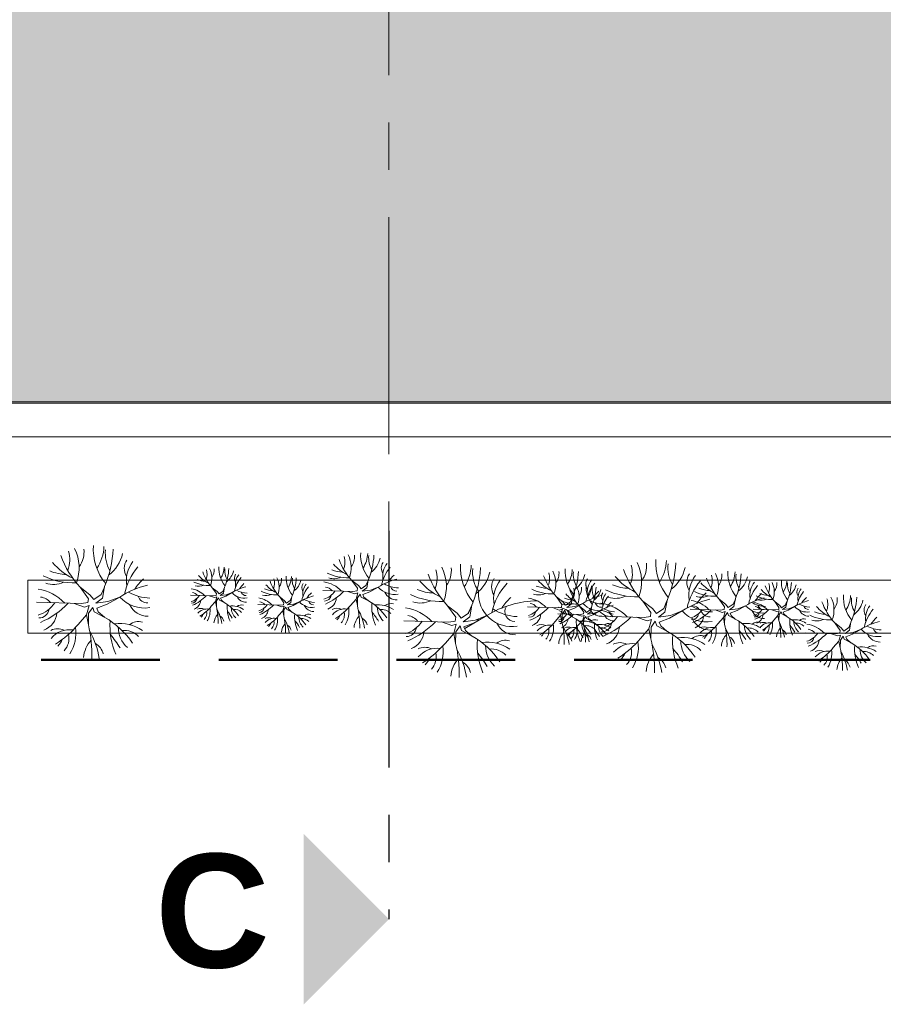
# Model space of a CAD drawing. Extents: x -45086 to 279774, y -60645 to -24658.
# Tile 31 of 35: x 21977 to 22889, y -60627 to -59587. Entities that reach past the tile are written whole.
import ezdxf

# ---------------------------------------------------------------- set-up
doc = ezdxf.new("R2010")
doc.units = 0
doc.header["$LTSCALE"] = 0.1
doc.header["$MEASUREMENT"] = 0
doc.linetypes.add('AXESx2', pattern=[4, 2.5, -0.5, 0.5, -0.5])
doc.linetypes.add('CACHE2', pattern=[0.1875, 0.125, -0.0625])
doc.layers.get('0').update_dxf_attribs({"lineweight": 9})
doc.layers.add('Aucune', color=7, linetype='Continuous', lineweight=9)
doc.styles.add('STYLE_GENERE_6', font='arialbd.ttf')

msp = doc.modelspace()

# ---------------------------------------------------------------- hatches: boundary and pattern name
h = msp.add_hatch(color=9)
h.dxf.hatch_style = 1
h.paths.add_polyline_path([(23009.097, -58759.512), (21356.969, -58759.512), (21356.969, -59557.295), (21968.716, -59557.295), (21968.716, -59990.789), (23025.204, -59990.789), (23025.204, -59587.258), (23025.198, -58781.029)])
h.paths.add_polyline_path([(23148.198, -58759.512), (23098.532, -58759.512), (23030.198, -58784.234), (23030.198, -58915.055), (23148.198, -58915.055)])
h.paths.add_polyline_path([(23068.236, -58759.512), (23015.43, -58759.512), (23026.56, -58774.368)])
h.paths.add_polyline_path([(23148.198, -58920.055), (23030.198, -58920.055), (23030.198, -59048.055), (23148.198, -59048.055)])
h.paths.add_polyline_path([(23148.198, -59053.055), (23030.198, -59053.055), (23030.198, -59181.055), (23148.198, -59181.055)])
h.paths.add_polyline_path([(23148.198, -59186.055), (23030.198, -59186.055), (23030.198, -59314.055), (23148.198, -59314.055)])
h.paths.add_polyline_path([(23148.198, -59319.055), (23030.198, -59319.055), (23030.198, -59447.055), (23148.198, -59447.055)])
h.paths.add_polyline_path([(23148.198, -59452.055), (23030.198, -59452.055), (23030.198, -59580.055), (23148.198, -59580.055)])
h.paths.add_polyline_path([(23148.204, -59592.718), (23030.204, -59592.718), (23030.206, -59720.232), (23148.204, -59720.232)])
h.paths.add_polyline_path([(23148.204, -59725.716), (23030.207, -59725.716), (23030.209, -59853.232), (23148.204, -59853.232)])
h.paths.add_polyline_path([(23148.204, -59858.716), (23030.209, -59858.716), (23030.211, -59986.232), (23148.204, -59986.232)])

# ---------------------------------------------------------------- linework, layer by layer
at = {"linetype": 'AXESx2', "ltscale": 1000}
msp.add_line((22366.969, -57395.815), (22366.969, -60126.863), dxfattribs=at)
at = {"color": 253, "linetype": 'Continuous', "lineweight": 20}
for p, q in [((21968.716, -59990.789), (23153.204, -59990.789)), ((21968.716, -59992.282), (23025.204, -59992.282)), ((21932.903, -60027.66), (23152.293, -60027.66)), ((21985.744, -60179.146), (21985.744, -60235.018)), ((23127.305, -60179.146), (21985.744, -60179.146)), ((21985.744, -60179.146), (23153.092, -60179.146)), ((22334.678, -60184.75), (22327.817, -60179.476)), ((22333.635, -60187.53), (22327.817, -60179.476)), ((22342.603, -60184.597), (22344.91, -60179.355)), ((22343.486, -60187.256), (22344.988, -60178.923)), ((22051.313, -60194.396), (22041.022, -60186.486)), ((22049.749, -60198.566), (22041.022, -60186.486)), ((22063.201, -60194.167), (22066.662, -60186.303)), ((22064.525, -60198.155), (22066.778, -60185.656)), ((22185.624, -60190.954), (22180.479, -60186.999)), ((22184.843, -60193.039), (22180.479, -60186.999)), ((22184.582, -60195.124), (22184.843, -60193.039)), ((22185.624, -60190.954), (22187.709, -60193.56)), ((22187.709, -60193.56), (22191.569, -60190.839)), ((22192.231, -60192.834), (22188.752, -60195.385)), ((22191.569, -60190.839), (22193.299, -60186.908)), ((22192.231, -60192.834), (22193.357, -60186.584)), ((22201.348, -60192.168), (22194.661, -60196.015)), ((22195.155, -60194.573), (22201.348, -60192.168)), ((22297.211, -60189.963), (22328.77, -60191.005)), ((22323.575, -60190.833), (22330.855, -60193.438)), ((22328.77, -60191.005), (22333.288, -60190.31)), ((22330.855, -60193.438), (22334.086, -60192.424)), ((22332.245, -60198.997), (22334.086, -60192.424)), ((22333.288, -60190.31), (22333.635, -60187.53)), ((22336.686, -60193.656), (22333.798, -60197.76)), ((22334.678, -60184.75), (22337.458, -60188.225)), ((22337.771, -60196.858), (22336.686, -60193.656)), ((22337.458, -60188.225), (22342.603, -60184.597)), ((22343.486, -60187.256), (22338.848, -60190.658)), ((22338.848, -60190.658), (22347.385, -60189.576)), ((22346.727, -60191.498), (22339.469, -60194.197)), ((22355.643, -60186.369), (22346.727, -60191.498)), ((22347.385, -60189.576), (22355.643, -60186.369)), ((21995.112, -60202.215), (22042.452, -60203.779)), ((22034.659, -60203.521), (22045.579, -60207.427)), ((22042.452, -60203.779), (22049.228, -60202.736)), ((22049.228, -60202.736), (22049.749, -60198.566)), ((22051.313, -60194.396), (22055.483, -60199.609)), ((22055.483, -60199.609), (22063.201, -60194.167)), ((22064.525, -60198.155), (22057.568, -60203.257)), ((22057.568, -60203.257), (22070.374, -60201.635)), ((22082.76, -60196.825), (22069.387, -60204.518)), ((22070.374, -60201.635), (22082.76, -60196.825)), ((22157.524, -60194.864), (22181.194, -60195.645)), ((22177.297, -60195.517), (22182.758, -60197.47)), ((22179.407, -60206.643), (22183.8, -60201.64)), ((22181.194, -60195.645), (22184.582, -60195.124)), ((22182.758, -60197.47), (22185.18, -60196.71)), ((22183.8, -60201.64), (22185.18, -60196.71)), ((22183.8, -60201.64), (22184.813, -60206.838)), ((22184.965, -60200.711), (22184.813, -60206.838)), ((22187.13, -60197.633), (22184.965, -60200.711)), ((22187.945, -60200.035), (22187.13, -60197.633)), ((22187.945, -60200.035), (22193.565, -60202.991)), ((22188.752, -60195.385), (22195.155, -60194.573)), ((22194.661, -60196.015), (22189.218, -60198.039)), ((22189.218, -60198.039), (22190.046, -60200.004)), ((22193.274, -60202.838), (22190.046, -60200.004)), ((22256.775, -60200.756), (22251.63, -60196.801)), ((22255.993, -60202.841), (22251.63, -60196.801)), ((22255.733, -60204.926), (22255.993, -60202.841)), ((22256.775, -60200.756), (22258.86, -60203.362)), ((22258.86, -60203.362), (22262.719, -60200.641)), ((22263.381, -60202.635), (22259.902, -60205.187)), ((22262.719, -60200.641), (22264.449, -60196.71)), ((22263.381, -60202.635), (22264.508, -60196.386)), ((22272.499, -60201.97), (22265.812, -60205.817)), ((22266.305, -60204.375), (22272.499, -60201.97)), ((22326.388, -60205.669), (22332.245, -60198.997)), ((22332.245, -60198.997), (22333.596, -60205.929)), ((22333.798, -60197.76), (22333.596, -60205.929)), ((22337.771, -60196.858), (22345.265, -60200.799)), ((22339.469, -60194.197), (22340.573, -60196.816)), ((22344.877, -60200.595), (22340.573, -60196.816)), ((22550.583, -60201.904), (22543.723, -60196.63)), ((22549.541, -60204.683), (22543.723, -60196.63)), ((22550.583, -60201.904), (22553.363, -60205.378)), ((22553.363, -60205.378), (22558.509, -60201.75)), ((22558.509, -60201.75), (22560.816, -60196.508)), ((22559.391, -60204.409), (22560.893, -60196.077)), ((22571.548, -60203.522), (22562.632, -60208.651)), ((22563.29, -60206.729), (22571.548, -60203.522)), ((22645.052, -60209.099), (22634.761, -60201.189)), ((22643.488, -60213.269), (22634.761, -60201.189)), ((22656.941, -60208.869), (22660.401, -60201.006)), ((22658.264, -60212.858), (22660.518, -60200.359)), ((22722.326, -60204.354), (22715.465, -60199.08)), ((22721.283, -60207.134), (22715.465, -60199.08)), ((22730.252, -60204.201), (22732.558, -60198.959)), ((22731.134, -60206.86), (22732.636, -60198.527)), ((22779.364, -60205.657), (22774.218, -60201.702)), ((22778.582, -60207.742), (22774.218, -60201.702)), ((22785.308, -60205.542), (22787.038, -60201.611)), ((22785.97, -60207.536), (22787.097, -60201.287)), ((22045.579, -60207.427), (22050.425, -60205.907)), ((22047.664, -60215.767), (22050.425, -60205.907)), ((22049.994, -60213.911), (22049.69, -60226.164)), ((22054.325, -60207.755), (22049.994, -60213.911)), ((22055.953, -60212.557), (22054.325, -60207.755)), ((22055.953, -60212.557), (22067.193, -60218.47)), ((22069.387, -60204.518), (22058.499, -60208.566)), ((22058.499, -60208.566), (22060.155, -60212.496)), ((22066.611, -60218.163), (22060.155, -60212.496)), ((22228.675, -60204.665), (22252.344, -60205.447)), ((22248.448, -60205.319), (22253.908, -60207.272)), ((22250.557, -60216.445), (22254.951, -60211.442)), ((22252.344, -60205.447), (22255.733, -60204.926)), ((22253.908, -60207.272), (22256.331, -60206.511)), ((22254.951, -60211.442), (22256.331, -60206.511)), ((22254.951, -60211.442), (22255.964, -60216.64)), ((22256.115, -60210.513), (22255.964, -60216.64)), ((22258.281, -60207.435), (22256.115, -60210.513)), ((22259.095, -60209.837), (22258.281, -60207.435)), ((22259.095, -60209.837), (22264.715, -60212.793)), ((22259.902, -60205.187), (22266.305, -60204.375)), ((22265.812, -60205.817), (22260.368, -60207.841)), ((22260.368, -60207.841), (22261.196, -60209.806)), ((22264.424, -60212.64), (22261.196, -60209.806)), ((22438.961, -60214), (22428.67, -60206.089)), ((22437.397, -60218.17), (22428.67, -60206.089)), ((22438.961, -60214), (22443.131, -60219.213)), ((22443.131, -60219.213), (22450.849, -60213.77)), ((22450.849, -60213.77), (22454.31, -60205.907)), ((22452.173, -60217.759), (22454.426, -60205.26)), ((22513.116, -60207.116), (22544.676, -60208.158)), ((22539.481, -60207.987), (22546.761, -60210.591)), ((22544.676, -60208.158), (22549.193, -60207.463)), ((22545.172, -60214.467), (22568.842, -60215.249)), ((22546.761, -60210.591), (22549.991, -60209.577)), ((22548.151, -60216.151), (22549.991, -60209.577)), ((22549.193, -60207.463), (22549.541, -60204.683)), ((22552.591, -60210.809), (22549.704, -60214.913)), ((22553.677, -60214.011), (22552.591, -60210.809)), ((22553.677, -60214.011), (22561.17, -60217.952)), ((22559.391, -60204.409), (22554.753, -60207.811)), ((22554.753, -60207.811), (22563.29, -60206.729)), ((22562.632, -60208.651), (22555.374, -60211.35)), ((22555.374, -60211.35), (22556.478, -60213.97)), ((22560.782, -60217.748), (22556.478, -60213.97)), ((22573.272, -60210.558), (22568.127, -60206.603)), ((22572.491, -60212.643), (22568.127, -60206.603)), ((22572.23, -60214.728), (22572.491, -60212.643)), ((22573.272, -60210.558), (22575.357, -60213.164)), ((22575.357, -60213.164), (22579.217, -60210.443)), ((22579.879, -60212.437), (22576.4, -60214.989)), ((22576.4, -60214.989), (22582.803, -60214.177)), ((22579.217, -60210.443), (22580.947, -60206.511)), ((22579.879, -60212.437), (22581.005, -60206.188)), ((22588.996, -60211.772), (22582.309, -60215.619)), ((22582.803, -60214.177), (22588.996, -60211.772)), ((22642.967, -60217.439), (22643.488, -60213.269)), ((22645.052, -60209.099), (22649.222, -60214.312)), ((22649.222, -60214.312), (22656.941, -60208.869)), ((22658.264, -60212.858), (22651.307, -60217.96)), ((22676.5, -60211.528), (22663.126, -60219.22)), ((22664.113, -60216.338), (22676.5, -60211.528)), ((22684.859, -60209.566), (22716.419, -60210.609)), ((22711.223, -60210.437), (22718.504, -60213.041)), ((22716.419, -60210.609), (22720.936, -60209.914)), ((22718.504, -60213.041), (22721.734, -60212.028)), ((22719.893, -60218.601), (22721.734, -60212.028)), ((22720.936, -60209.914), (22721.283, -60207.134)), ((22724.334, -60213.26), (22721.446, -60217.364)), ((22722.326, -60204.354), (22725.106, -60207.829)), ((22725.42, -60216.461), (22724.334, -60213.26)), ((22725.106, -60207.829), (22730.252, -60204.201)), ((22731.134, -60206.86), (22726.496, -60210.261)), ((22726.496, -60210.261), (22735.033, -60209.18)), ((22734.375, -60211.101), (22727.117, -60213.801)), ((22727.117, -60213.801), (22728.221, -60216.42)), ((22743.291, -60205.973), (22734.375, -60211.101)), ((22735.033, -60209.18), (22743.291, -60205.973)), ((22751.264, -60209.566), (22774.933, -60210.348)), ((22771.037, -60210.22), (22776.497, -60212.173)), ((22774.933, -60210.348), (22778.321, -60209.827)), ((22776.497, -60212.173), (22778.92, -60211.412)), ((22777.539, -60216.342), (22778.92, -60211.412)), ((22778.321, -60209.827), (22778.582, -60207.742)), ((22780.87, -60212.336), (22778.704, -60215.414)), ((22779.364, -60205.657), (22781.449, -60208.263)), ((22781.684, -60214.738), (22780.87, -60212.336)), ((22781.449, -60208.263), (22785.308, -60205.542)), ((22785.97, -60207.536), (22782.491, -60210.088)), ((22782.491, -60210.088), (22788.894, -60209.276)), ((22788.401, -60210.718), (22782.957, -60212.742)), ((22782.957, -60212.742), (22783.785, -60214.707)), ((22795.088, -60206.871), (22788.401, -60210.718)), ((22788.894, -60209.276), (22795.088, -60206.871)), ((22038.877, -60225.775), (22047.664, -60215.767)), ((22047.664, -60215.767), (22049.69, -60226.164)), ((22382.761, -60221.819), (22430.1, -60223.382)), ((22422.307, -60223.125), (22433.227, -60227.031)), ((22430.1, -60223.382), (22436.876, -60222.34)), ((22436.876, -60222.34), (22437.397, -60218.17)), ((22452.173, -60217.759), (22445.216, -60222.861)), ((22445.216, -60222.861), (22463.183, -60220.585)), ((22457.035, -60224.121), (22446.147, -60228.17)), ((22470.408, -60216.429), (22446.898, -60229.952)), ((22458.022, -60221.239), (22470.408, -60216.429)), ((22542.293, -60222.822), (22548.151, -60216.151)), ((22548.151, -60216.151), (22549.501, -60223.082)), ((22549.704, -60214.913), (22549.501, -60223.082)), ((22564.946, -60215.12), (22570.406, -60217.073)), ((22567.055, -60226.247), (22571.448, -60221.243)), ((22568.842, -60215.249), (22572.23, -60214.728)), ((22570.406, -60217.073), (22572.829, -60216.313)), ((22571.448, -60221.243), (22572.829, -60216.313)), ((22571.448, -60221.243), (22572.461, -60226.442)), ((22572.613, -60220.315), (22572.461, -60226.442)), ((22574.778, -60217.237), (22572.613, -60220.315)), ((22575.593, -60219.638), (22574.778, -60217.237)), ((22575.593, -60219.638), (22581.213, -60222.595)), ((22582.309, -60215.619), (22576.866, -60217.643)), ((22576.866, -60217.643), (22577.694, -60219.608)), ((22580.922, -60222.441), (22577.694, -60219.608)), ((22588.852, -60216.918), (22636.191, -60218.481)), ((22628.398, -60218.224), (22639.319, -60222.13)), ((22636.191, -60218.481), (22642.967, -60217.439)), ((22639.319, -60222.13), (22644.164, -60220.61)), ((22641.403, -60230.47), (22644.164, -60220.61)), ((22648.064, -60222.458), (22643.733, -60228.614)), ((22649.693, -60227.26), (22648.064, -60222.458)), ((22651.307, -60217.96), (22664.113, -60216.338)), ((22663.126, -60219.22), (22652.238, -60223.269)), ((22652.238, -60223.269), (22653.894, -60227.199)), ((22714.036, -60225.273), (22719.893, -60218.601)), ((22719.893, -60218.601), (22721.244, -60225.533)), ((22721.446, -60217.364), (22721.244, -60225.533)), ((22725.42, -60216.461), (22732.913, -60220.403)), ((22732.525, -60220.199), (22728.221, -60216.42)), ((22773.146, -60221.346), (22777.539, -60216.342)), ((22777.539, -60216.342), (22778.553, -60221.541)), ((22778.704, -60215.414), (22778.553, -60221.541)), ((22781.684, -60214.738), (22787.304, -60217.694)), ((22787.013, -60217.541), (22783.785, -60214.707)), ((22844.268, -60229.284), (22837.408, -60224.011)), ((22843.226, -60232.064), (22837.408, -60224.011)), ((22852.194, -60229.131), (22854.501, -60223.889)), ((22853.076, -60231.79), (22854.578, -60223.457)), ((21985.744, -60235.018), (23127.305, -60235.018)), ((21985.744, -60235.018), (23125.717, -60235.018)), ((22433.227, -60227.031), (22438.073, -60225.511)), ((22435.312, -60235.371), (22438.073, -60225.511)), ((22437.642, -60233.515), (22437.338, -60245.768)), ((22441.973, -60227.358), (22437.642, -60233.515)), ((22443.601, -60232.161), (22441.973, -60227.358)), ((22443.601, -60232.161), (22454.842, -60238.073)), ((22446.147, -60228.17), (22447.803, -60232.1)), ((22454.259, -60237.767), (22447.803, -60232.1)), ((22632.617, -60240.477), (22641.403, -60230.47)), ((22641.403, -60230.47), (22643.43, -60240.867)), ((22643.733, -60228.614), (22643.43, -60240.867)), ((22649.693, -60227.26), (22660.933, -60233.172)), ((22660.351, -60232.866), (22653.894, -60227.199)), ((22806.801, -60234.497), (22838.361, -60235.539)), ((22838.361, -60235.539), (22842.878, -60234.844)), ((22842.878, -60234.844), (22843.226, -60232.064)), ((22844.268, -60229.284), (22847.048, -60232.759)), ((22847.048, -60232.759), (22852.194, -60229.131)), ((22853.076, -60231.79), (22848.438, -60235.192)), ((22848.438, -60235.192), (22856.975, -60234.11)), ((22865.233, -60230.903), (22856.317, -60236.032)), ((22856.975, -60234.11), (22865.233, -60230.903)), ((22426.525, -60245.378), (22435.312, -60235.371)), ((22435.312, -60235.371), (22437.338, -60245.768)), ((22833.165, -60235.368), (22840.446, -60237.972)), ((22835.978, -60250.203), (22841.836, -60243.532)), ((22840.446, -60237.972), (22843.676, -60236.958)), ((22841.836, -60243.532), (22843.676, -60236.958)), ((22841.836, -60243.532), (22843.186, -60250.463)), ((22843.389, -60242.294), (22843.186, -60250.463)), ((22846.276, -60238.19), (22843.389, -60242.294)), ((22847.362, -60241.392), (22846.276, -60238.19)), ((22847.362, -60241.392), (22854.855, -60245.333)), ((22856.317, -60236.032), (22849.059, -60238.731)), ((22849.059, -60238.731), (22850.163, -60241.351)), ((22854.467, -60245.129), (22850.163, -60241.351))]:
    msp.add_line(p, q, dxfattribs=at)
at = {"linetype": 'AXESx2', "lineweight": 30, "ltscale": 1000}
msp.add_line((22366.969, -60126.863), (22366.969, -60537.005), dxfattribs=at)
at = {"linetype": 'CACHE2', "lineweight": 50, "ltscale": 10000}
msp.add_line((24750.007, -60263.027), (21165.074, -60263.027), dxfattribs=at)
at = {"color": 253, "linetype": 'Continuous', "lineweight": 20}
for centre, radius, start, end in [((22000.227, -60157.38), 29.897, 337.868009, 17.453873), ((21995.698, -60165.958), 44.277, 338.923091, 27.14338), ((22019.119, -60149.235), 26.056, 323.119809, 6.315533), ((22112.74, -60145.787), 57.88, 176.611408, 219.455724), ((22020.249, -60141.395), 45.985, 326.791628, 357.465845), ((21960.787, -60140.179), 115.335, 336.777683, 357.021028), ((22103.089, -60151.023), 35.505, 173.39519, 210.401972), ((22048.344, -60143.024), 38.249, 306.563673, 348.107827), ((22375.63, -60152.344), 38.587, 176.611408, 219.455724), ((22313.969, -60149.416), 30.657, 326.791628, 357.465845), ((22061.502, -60118.572), 64.868, 220.293261, 244.184107), ((22111.947, -60120.679), 96.752, 199.56904, 222.85653), ((22103.439, -60166.598), 15.793, 146.070738, 212.39629), ((22122.675, -60179.719), 32.903, 141.882458, 189.800424), ((22341.471, -60134.2), 43.245, 220.293261, 244.184107), ((22375.101, -60135.605), 64.501, 199.56904, 222.85653), ((22300.621, -60160.072), 19.931, 337.868009, 17.453873), ((22297.601, -60165.791), 29.518, 338.923091, 27.14338), ((22313.216, -60154.642), 17.371, 323.119809, 6.315533), ((22274.327, -60148.606), 76.89, 336.777683, 357.021028), ((22369.195, -60155.835), 23.67, 173.39519, 210.401972), ((22332.699, -60150.502), 25.499, 306.563673, 348.107827), ((22369.428, -60166.218), 10.529, 146.070738, 212.39629), ((22382.252, -60174.965), 21.935, 141.882458, 189.800424), ((22500.389, -60165.391), 57.88, 176.611408, 219.455724), ((22589.437, -60180.661), 44.277, 338.923091, 27.14338), ((22612.859, -60163.937), 26.056, 323.119809, 6.315533), ((22706.48, -60160.49), 57.88, 176.611408, 219.455724), ((22613.989, -60156.098), 45.985, 326.791628, 357.465845), ((22554.527, -60154.882), 115.335, 336.777683, 357.021028), ((22696.828, -60165.726), 35.505, 173.39519, 210.401972), ((22028.515, -60120.671), 52.388, 248.266723, 267.927431), ((22152.662, -60207.712), 66.306, 139.974867, 167.925168), ((22215.941, -60154.095), 48.376, 199.56904, 222.85653), ((22160.081, -60172.446), 14.949, 337.868009, 17.453873), ((22157.817, -60176.735), 22.138, 338.923091, 27.14338), ((22169.528, -60168.373), 13.028, 323.119809, 6.315533), ((22216.338, -60166.65), 28.94, 176.611408, 219.455724), ((22170.093, -60164.454), 22.993, 326.791628, 357.465845), ((22140.362, -60163.846), 57.668, 336.777683, 357.021028), ((22211.512, -60169.268), 17.753, 173.39519, 210.401972), ((22184.14, -60165.268), 19.125, 306.563673, 348.107827), ((22211.687, -60177.055), 7.897, 146.070738, 212.39629), ((22323.494, -60126.209), 50.225, 244.344898, 271.883503), ((22319.479, -60135.6), 34.925, 248.266723, 267.927431), ((22402.244, -60193.627), 44.204, 139.974867, 167.925168), ((22499.595, -60140.282), 96.752, 199.56904, 222.85653), ((22387.875, -60176.983), 29.897, 337.868009, 17.453873), ((22383.346, -60185.562), 44.277, 338.923091, 27.14338), ((22406.767, -60168.838), 26.056, 323.119809, 6.315533), ((22407.897, -60160.999), 45.985, 326.791628, 357.465845), ((22348.435, -60159.783), 115.335, 331.775232, 357.021028), ((22490.737, -60170.627), 35.505, 173.39519, 215.000863), ((22435.992, -60162.628), 38.249, 306.563673, 348.107827), ((22516.526, -60177.226), 19.931, 337.868009, 17.453873), ((22513.506, -60182.945), 29.518, 338.923091, 27.14338), ((22529.121, -60171.796), 17.371, 323.119809, 6.315533), ((22591.535, -60169.497), 38.587, 176.611408, 219.455724), ((22529.874, -60166.57), 30.657, 326.791628, 357.465845), ((22490.233, -60165.759), 76.89, 336.777683, 357.021028), ((22585.101, -60172.988), 23.67, 173.39519, 210.401972), ((22548.604, -60167.656), 25.499, 306.563673, 348.107827), ((22705.686, -60135.381), 96.752, 199.56904, 222.85653), ((22593.966, -60172.082), 29.897, 337.868009, 17.453873), ((22642.084, -60157.727), 38.249, 306.563673, 348.107827), ((22697.178, -60181.301), 15.793, 146.070738, 212.39629), ((22685.249, -60185.395), 29.518, 338.923091, 27.14338), ((22700.864, -60174.246), 17.371, 323.119809, 6.315533), ((22763.278, -60171.948), 38.587, 176.611408, 219.455724), ((22701.617, -60169.02), 30.657, 326.791628, 357.465845), ((22661.976, -60168.209), 76.89, 336.777683, 357.021028), ((22756.843, -60175.438), 23.67, 173.39519, 210.401972), ((22034.536, -60106.585), 75.337, 244.344898, 271.883503), ((22012.528, -60157.625), 25.936, 252.334027, 295.090602), ((22149.178, -60223.338), 61.48, 132.047971, 145.862178), ((22177.236, -60147.048), 37.669, 244.344898, 271.883503), ((22174.225, -60154.091), 26.194, 248.266723, 267.927431), ((22190.719, -60153.042), 32.434, 220.293261, 244.184107), ((22236.299, -60197.612), 33.153, 139.974867, 167.925168), ((22221.305, -60183.615), 16.452, 141.882458, 189.800424), ((22234.557, -60205.425), 30.74, 132.047971, 145.862178), ((22287.092, -60163.897), 48.376, 199.56904, 222.85653), ((22231.232, -60182.248), 14.949, 337.868009, 17.453873), ((22228.968, -60186.537), 22.138, 338.923091, 27.14338), ((22240.678, -60178.175), 13.028, 323.119809, 6.315533), ((22287.489, -60176.452), 28.94, 176.611408, 219.455724), ((22241.243, -60174.256), 22.993, 326.791628, 357.465845), ((22211.512, -60173.648), 57.668, 336.777683, 357.021028), ((22282.663, -60179.07), 17.753, 173.39519, 210.401972), ((22255.291, -60175.07), 19.125, 306.563673, 348.107827), ((22282.838, -60186.857), 7.897, 146.070738, 212.39629), ((22292.456, -60193.417), 16.452, 141.882458, 189.800424), ((22293.161, -60213.411), 32.945, 43.784597, 81.092477), ((22308.821, -60160.236), 17.29, 252.334027, 295.090602), ((22391.528, -60243.411), 67.391, 104.035905, 122.174323), ((22377.585, -60155.474), 31.597, 240.196766, 268.765285), ((22399.922, -60204.045), 40.987, 132.047971, 145.862178), ((22449.15, -60138.176), 64.868, 220.293261, 244.184107), ((22491.087, -60186.202), 15.793, 146.070738, 212.39629), ((22540.31, -60227.316), 66.306, 137.170786, 167.925168), ((22510.323, -60199.322), 32.903, 141.882458, 189.800424), ((22557.376, -60151.354), 43.245, 220.293261, 244.184107), ((22591.006, -60152.758), 64.501, 199.56904, 222.85653), ((22585.334, -60183.371), 10.529, 146.070738, 212.39629), ((22618.15, -60210.781), 44.204, 139.974867, 167.925168), ((22598.158, -60192.118), 21.935, 141.882458, 189.800424), ((22655.242, -60133.275), 64.868, 220.293261, 244.184107), ((22746.402, -60222.415), 66.306, 139.974867, 167.925168), ((22716.414, -60194.422), 32.903, 141.882458, 189.800424), ((22729.119, -60153.804), 43.245, 220.293261, 244.184107), ((22762.749, -60155.209), 64.501, 199.56904, 222.85653), ((22688.269, -60179.676), 19.931, 337.868009, 17.453873), ((22720.347, -60170.106), 25.499, 306.563673, 348.107827), ((22757.076, -60185.822), 10.529, 146.070738, 212.39629), ((22769.901, -60194.569), 21.935, 141.882458, 189.800424), ((22753.821, -60187.149), 14.949, 337.868009, 17.453873), ((22751.556, -60191.438), 22.138, 338.923091, 27.14338), ((22763.267, -60183.076), 13.028, 323.119809, 6.315533), ((22810.078, -60181.352), 28.94, 176.611408, 219.455724), ((22763.832, -60179.157), 22.993, 326.791628, 357.465845), ((22734.101, -60178.549), 57.668, 336.777683, 357.021028), ((22805.252, -60183.97), 17.753, 173.39519, 210.401972), ((21989.038, -60237.387), 49.417, 43.784597, 81.092477), ((22136.589, -60282.388), 101.087, 104.035905, 122.174323), ((22115.673, -60150.482), 47.395, 240.196766, 268.765285), ((22154.487, -60212.45), 24.709, 43.784597, 81.092477), ((22158.724, -60199.778), 7.648, 37.686163, 83.32079), ((22166.232, -60172.568), 12.968, 252.334027, 295.090602), ((22228.262, -60234.95), 50.543, 104.035905, 122.174323), ((22214.453, -60180.373), 17.632, 221.99057, 279.062438), ((22217.805, -60168.997), 23.698, 240.196766, 268.765285), ((22216.06, -60190.042), 5.259, 198.598975, 270.670918), ((22248.387, -60156.85), 37.669, 244.344898, 271.883503), ((22245.376, -60163.893), 26.194, 248.266723, 267.927431), ((22261.87, -60162.844), 32.434, 220.293261, 244.184107), ((22307.45, -60207.414), 33.153, 139.974867, 167.925168), ((22305.708, -60215.227), 30.74, 132.047971, 145.862178), ((22292.414, -60178.819), 21.071, 286.114364, 326.704981), ((22276.802, -60150.096), 58.846, 293.061414, 316.375102), ((22298.81, -60196.516), 10.197, 37.686163, 83.32079), ((22373.116, -60170.641), 23.509, 221.99057, 279.062438), ((22375.244, -60186.073), 13.779, 204.10058, 272.17431), ((22375.259, -60183.534), 7.012, 198.598975, 270.670918), ((22416.163, -60140.275), 52.388, 248.266723, 267.927431), ((22496.618, -60192.837), 35.264, 177.383072, 279.062438), ((22539.399, -60143.362), 50.225, 244.344898, 271.883503), ((22524.726, -60177.389), 17.29, 252.334027, 295.090602), ((22535.385, -60152.753), 34.925, 248.266723, 267.927431), ((22578.367, -60172.646), 32.434, 220.293261, 244.184107), ((22603.59, -60173.699), 48.376, 199.56904, 222.85653), ((22547.73, -60192.05), 14.949, 337.868009, 17.453873), ((22545.465, -60196.339), 22.138, 338.923091, 27.14338), ((22557.176, -60187.977), 13.028, 323.119809, 6.315533), ((22603.986, -60186.253), 28.94, 176.611408, 219.455724), ((22557.741, -60184.058), 22.993, 326.791628, 357.465845), ((22528.01, -60183.449), 57.668, 336.777683, 357.021028), ((22599.161, -60188.871), 17.753, 173.39519, 210.401972), ((22615.827, -60221.198), 40.987, 132.047971, 145.862178), ((22571.788, -60184.872), 19.125, 306.563673, 348.107827), ((22599.335, -60196.659), 7.897, 146.070738, 212.39629), ((22608.953, -60203.219), 16.452, 141.882458, 189.800424), ((22628.276, -60121.288), 75.337, 244.344898, 271.883503), ((22622.254, -60135.374), 52.388, 248.266723, 267.927431), ((22711.142, -60145.813), 50.225, 244.344898, 271.883503), ((22742.918, -60238.041), 61.48, 132.047971, 145.862178), ((22707.127, -60155.204), 34.925, 248.266723, 267.927431), ((22789.892, -60213.231), 44.204, 139.974867, 167.925168), ((22787.57, -60223.648), 40.987, 132.047971, 145.862178), ((22767.965, -60168.794), 26.194, 248.266723, 267.927431), ((22784.458, -60167.745), 32.434, 220.293261, 244.184107), ((22809.681, -60168.798), 48.376, 199.56904, 222.85653), ((22777.88, -60179.971), 19.125, 306.563673, 348.107827), ((22805.427, -60191.758), 7.897, 146.070738, 212.39629), ((22830.039, -60212.315), 33.153, 139.974867, 167.925168), ((22815.045, -60198.318), 16.452, 141.882458, 189.800424), ((21987.917, -60185.5), 31.606, 286.114364, 326.704981), ((21964.498, -60142.415), 88.269, 293.061414, 316.375102), ((21997.511, -60212.044), 15.295, 37.686163, 83.32079), ((22108.97, -60173.233), 35.264, 221.99057, 279.062438), ((22112.184, -60192.572), 10.518, 198.598975, 270.670918), ((22153.927, -60186.506), 15.803, 286.114364, 326.704981), ((22158.833, -60197.911), 5.302, 268.697145, 352.429309), ((22142.217, -60164.963), 44.134, 293.061414, 316.375102), ((22157.637, -60199.706), 10.587, 290.844507, 354.869852), ((22172.622, -60240.024), 42.544, 33.521104, 60.511283), ((22216.049, -60191.947), 10.334, 204.10058, 272.17431), ((22225.638, -60222.251), 24.709, 43.784597, 81.092477), ((22229.874, -60209.58), 7.648, 37.686163, 83.32079), ((22237.382, -60182.37), 12.968, 252.334027, 295.090602), ((22299.413, -60244.752), 50.543, 104.035905, 122.174323), ((22285.604, -60190.175), 17.632, 221.99057, 279.062438), ((22288.955, -60178.799), 23.698, 240.196766, 268.765285), ((22287.211, -60199.844), 5.259, 198.598975, 270.670918), ((22298.955, -60194.025), 7.069, 268.697145, 352.429309), ((22297.361, -60196.419), 14.115, 290.844507, 354.869852), ((22317.342, -60250.176), 56.726, 33.521104, 60.511283), ((22397.794, -60207.13), 48.994, 175.26338, 203.451251), ((22368.795, -60213.515), 9.848, 73.392398, 129.128815), ((22422.184, -60126.189), 75.337, 244.344898, 271.883503), ((22400.176, -60177.228), 25.936, 252.334027, 295.090602), ((22524.237, -60301.991), 101.087, 90.465286, 122.174323), ((22536.827, -60242.942), 61.48, 132.047971, 145.862178), ((22509.067, -60230.564), 32.945, 43.784597, 81.092477), ((22514.715, -60213.669), 10.197, 37.686163, 83.32079), ((22564.884, -60166.652), 37.669, 244.344898, 271.883503), ((22553.88, -60192.172), 12.968, 252.334027, 295.090602), ((22561.874, -60173.695), 26.194, 248.266723, 267.927431), ((22607.434, -60260.564), 67.391, 104.035905, 122.174323), ((22589.021, -60187.795), 23.509, 221.99057, 279.062438), ((22593.49, -60172.627), 31.597, 240.196766, 268.765285), ((22591.164, -60200.687), 7.012, 198.598975, 270.670918), ((22582.777, -60252.09), 49.417, 43.784597, 81.092477), ((22623.947, -60217.216), 33.153, 139.974867, 167.925168), ((22622.205, -60225.029), 30.74, 132.047971, 145.862178), ((22606.267, -60172.327), 25.936, 252.334027, 295.090602), ((22730.328, -60297.091), 101.087, 104.035905, 122.174323), ((22680.809, -60233.014), 32.945, 43.784597, 81.092477), ((22696.469, -60179.839), 17.29, 252.334027, 295.090602), ((22779.177, -60263.015), 67.391, 104.035905, 122.174323), ((22765.233, -60175.078), 31.597, 240.196766, 268.765285), ((22748.226, -60227.152), 24.709, 43.784597, 81.092477), ((22770.976, -60161.751), 37.669, 244.344898, 271.883503), ((22759.971, -60187.271), 12.968, 252.334027, 295.090602), ((22822.002, -60249.653), 50.543, 104.035905, 122.174323), ((22828.297, -60220.128), 30.74, 132.047971, 145.862178), ((22884.691, -60180.139), 64.501, 199.56904, 222.85653), ((22810.211, -60204.607), 19.931, 337.868009, 17.453873), ((22807.191, -60210.326), 29.518, 338.923091, 27.14338), ((22822.806, -60199.176), 17.371, 323.119809, 6.315533), ((22885.22, -60196.878), 38.587, 176.611408, 219.455724), ((22823.559, -60193.95), 30.657, 326.791628, 357.465845), ((22783.918, -60193.14), 76.89, 336.777683, 357.021028), ((22878.785, -60200.369), 23.67, 173.39519, 210.401972), ((22842.289, -60195.036), 25.499, 306.563673, 348.107827), ((21997.729, -60208.309), 10.603, 268.697145, 352.429309), ((21995.338, -60211.9), 21.173, 290.844507, 354.869852), ((22112.162, -60196.381), 20.669, 204.10058, 272.17431), ((22168.539, -60216.423), 7.537, 62.321671, 118.115907), ((22174.963, -60222.253), 12.842, 81.728528, 139.999247), ((22141.99, -60175.773), 48.508, 301.602973, 320.476228), ((22153.741, -60205.113), 19.84, 318.84319, 331.84536), ((22165.125, -60213.999), 9.471, 316.652268, 12.804303), ((22158.155, -60211.384), 20.058, 327.638179, 8.842102), ((22115.78, -60223.136), 70.93, 358.673421, 13.28387), ((22145.162, -60232.031), 45.983, 9.26545, 28.78759), ((22232.961, -60207.739), 36.746, 175.26338, 203.451251), ((22158.977, -60244.094), 49.354, 30.462511, 40.576833), ((22201.31, -60227.673), 21.523, 55.961949, 97.262515), ((22215.14, -60208.018), 14.549, 179.791236, 227.909818), ((22203.723, -60220.178), 10.384, 43.622837, 96.111567), ((22211.212, -60212.528), 7.386, 73.392398, 129.128815), ((22225.077, -60196.308), 15.803, 286.114364, 326.704981), ((22229.983, -60207.712), 5.302, 268.697145, 352.429309), ((22213.368, -60174.765), 44.134, 293.061414, 316.375102), ((22228.788, -60209.508), 10.587, 290.844507, 354.869852), ((22243.773, -60249.825), 42.544, 33.521104, 60.511283), ((22287.2, -60201.749), 10.334, 204.10058, 272.17431), ((22311.897, -60218.709), 10.05, 62.321671, 118.115907), ((22320.462, -60226.482), 17.122, 81.728528, 139.999247), ((22276.498, -60164.508), 64.677, 301.602973, 320.476228), ((22307.346, -60215.476), 12.628, 316.652268, 12.804303), ((22298.053, -60211.99), 26.744, 327.638179, 8.842102), ((22241.553, -60227.66), 94.574, 358.673421, 13.28387), ((22280.728, -60239.519), 61.311, 9.26545, 28.78759), ((22299.147, -60255.603), 65.805, 30.462511, 40.576833), ((22355.592, -60233.709), 28.698, 55.961949, 97.262515), ((22374.032, -60207.502), 19.399, 179.791236, 227.909818), ((22358.81, -60223.715), 13.846, 43.622837, 96.111567), ((22376.686, -60256.991), 49.417, 43.784597, 81.092477), ((22503.322, -60170.086), 47.395, 235.580886, 268.765285), ((22499.832, -60212.176), 10.518, 147.616251, 270.670918), ((22508.319, -60195.972), 21.071, 286.114364, 326.704981), ((22514.861, -60211.179), 7.069, 268.697145, 352.429309), ((22492.707, -60167.249), 58.846, 293.061414, 316.375102), ((22542.135, -60232.053), 24.709, 43.784597, 81.092477), ((22546.372, -60219.382), 7.648, 37.686163, 83.32079), ((22591.149, -60203.227), 13.779, 204.10058, 272.17431), ((22615.91, -60254.554), 50.543, 104.035905, 122.174323), ((22602.101, -60199.976), 17.632, 221.99057, 279.062438), ((22591.25, -60226.747), 15.295, 37.686163, 83.32079), ((22605.453, -60188.601), 23.698, 240.196766, 268.765285), ((22603.708, -60209.646), 5.259, 198.598975, 270.670918), ((22702.71, -60187.936), 35.264, 221.99057, 279.062438), ((22709.413, -60165.185), 47.395, 240.196766, 268.765285), ((22680.062, -60198.423), 21.071, 286.114364, 326.704981), ((22664.45, -60169.7), 58.846, 293.061414, 316.375102), ((22686.458, -60216.119), 10.197, 37.686163, 83.32079), ((22705.923, -60207.275), 10.518, 198.598975, 270.670918), ((22760.764, -60190.245), 23.509, 221.99057, 279.062438), ((22762.892, -60205.677), 13.779, 204.10058, 272.17431), ((22747.666, -60201.209), 15.803, 286.114364, 326.704981), ((22752.572, -60212.613), 5.302, 268.697145, 352.429309), ((22735.957, -60179.666), 44.134, 293.061414, 316.375102), ((22752.463, -60214.481), 7.648, 37.686163, 83.32079), ((22762.907, -60203.138), 7.012, 198.598975, 270.670918), ((22808.193, -60195.075), 17.632, 221.99057, 279.062438), ((22811.544, -60183.7), 23.698, 240.196766, 268.765285), ((22809.788, -60206.65), 10.334, 204.10058, 272.17431), ((22809.799, -60204.745), 5.259, 198.598975, 270.670918), ((22829.069, -60180.134), 34.925, 248.266723, 267.927431), ((22851.061, -60178.735), 43.245, 220.293261, 244.184107), ((22879.019, -60210.752), 10.529, 146.070738, 212.39629), ((22911.834, -60238.162), 44.204, 139.974867, 167.925168), ((22891.843, -60219.499), 21.935, 141.882458, 189.800424), ((22025.308, -60292.535), 85.089, 33.521104, 60.511283), ((22145.986, -60227.966), 73.491, 175.26338, 203.451251), ((22082.683, -60267.834), 43.046, 55.961949, 97.262515), ((22102.488, -60237.543), 14.772, 73.392398, 129.128815), ((22198.263, -60225.592), 16.076, 138.439483, 174.734601), ((22184.67, -60223.889), 8.125, 12.264604, 61.646842), ((22239.69, -60226.225), 7.537, 62.321671, 118.115907), ((22246.113, -60232.055), 12.842, 81.728528, 139.999247), ((22213.14, -60185.575), 48.508, 301.602973, 320.476228), ((22224.892, -60214.914), 19.84, 318.84319, 331.84536), ((22236.276, -60223.8), 9.471, 316.652268, 12.804303), ((22229.306, -60221.186), 20.058, 327.638179, 8.842102), ((22269.414, -60235.394), 16.076, 138.439483, 174.734601), ((22186.931, -60232.938), 70.93, 358.673421, 13.28387), ((22216.313, -60241.833), 45.983, 9.26545, 28.78759), ((22304.112, -60217.541), 36.746, 175.26338, 203.451251), ((22230.127, -60253.895), 49.354, 30.462511, 40.576833), ((22272.46, -60237.475), 21.523, 55.961949, 97.262515), ((22286.291, -60217.82), 14.549, 179.791236, 227.909818), ((22274.874, -60229.98), 10.384, 43.622837, 96.111567), ((22282.363, -60222.329), 7.386, 73.392398, 129.128815), ((22292.167, -60203.628), 26.453, 318.84319, 331.84536), ((22351.53, -60230.933), 21.435, 138.439483, 174.734601), ((22333.405, -60228.664), 10.833, 12.264604, 61.646842), ((22375.565, -60205.103), 31.606, 286.114364, 326.704981), ((22352.146, -60162.018), 88.269, 293.061414, 316.375102), ((22385.159, -60231.648), 15.295, 37.686163, 83.32079), ((22499.81, -60215.985), 20.669, 204.10058, 272.17431), ((22513.267, -60213.572), 14.115, 290.844507, 354.869852), ((22492.403, -60181.662), 64.677, 301.602973, 320.476228), ((22541.575, -60206.11), 15.803, 286.114364, 326.704981), ((22546.481, -60217.514), 5.302, 268.697145, 352.429309), ((22529.865, -60184.567), 44.134, 293.061414, 316.375102), ((22545.285, -60219.31), 10.587, 290.844507, 354.869852), ((22457.458, -60244.813), 94.574, 358.673421, 13.28387), ((22533.247, -60267.329), 56.726, 33.521104, 60.511283), ((22613.699, -60224.283), 48.994, 175.26338, 203.451251), ((22571.497, -60250.862), 28.698, 55.961949, 97.262515), ((22589.938, -60224.655), 19.399, 179.791236, 227.909818), ((22584.7, -60230.668), 9.848, 73.392398, 129.128815), ((22560.27, -60259.627), 42.544, 33.521104, 60.511283), ((22620.609, -60227.343), 36.746, 175.26338, 203.451251), ((22581.657, -60200.202), 31.606, 286.114364, 326.704981), ((22591.469, -60223.012), 10.603, 268.697145, 352.429309), ((22558.238, -60157.118), 88.269, 293.061414, 316.375102), ((22598.86, -60232.131), 7.386, 73.392398, 129.128815), ((22603.697, -60211.55), 10.334, 204.10058, 272.17431), ((22686.604, -60213.629), 7.069, 268.697145, 352.429309), ((22705.902, -60211.084), 20.669, 204.10058, 272.17431), ((22685.009, -60216.023), 14.115, 290.844507, 354.869852), ((22704.99, -60269.78), 56.726, 33.521104, 60.511283), ((22785.442, -60226.734), 48.994, 175.26338, 203.451251), ((22743.24, -60253.313), 28.698, 55.961949, 97.262515), ((22756.443, -60233.118), 9.848, 73.392398, 129.128815), ((22751.376, -60214.409), 10.587, 290.844507, 354.869852), ((22762.279, -60231.126), 7.537, 62.321671, 118.115907), ((22768.702, -60236.956), 12.842, 81.728528, 139.999247), ((22735.729, -60190.476), 48.508, 301.602973, 320.476228), ((22751.895, -60226.087), 20.058, 327.638179, 8.842102), ((22709.52, -60237.839), 70.93, 358.673421, 13.28387), ((22738.902, -60246.734), 45.983, 9.26545, 28.78759), ((22766.362, -60254.726), 42.544, 33.521104, 60.511283), ((22826.701, -60222.442), 36.746, 175.26338, 203.451251), ((22795.049, -60242.376), 21.523, 55.961949, 97.262515), ((22808.88, -60222.721), 14.549, 179.791236, 227.909818), ((22797.463, -60234.881), 10.384, 43.622837, 96.111567), ((22804.951, -60227.23), 7.386, 73.392398, 129.128815), ((22833.084, -60170.743), 50.225, 244.344898, 271.883503), ((22818.411, -60204.77), 17.29, 252.334027, 295.090602), ((22901.119, -60287.945), 67.391, 104.035905, 122.174323), ((22909.512, -60248.579), 40.987, 132.047971, 145.862178), ((22017.142, -60245.334), 15.075, 62.321671, 118.115907), ((22029.989, -60256.994), 25.683, 81.728528, 139.999247), ((21964.043, -60164.034), 97.016, 301.602973, 320.476228), ((21996.375, -60235.256), 40.116, 327.638179, 8.842102), ((21911.625, -60258.761), 141.861, 358.673421, 13.28387), ((21970.388, -60276.55), 91.967, 9.26545, 28.78759), ((22110.344, -60228.524), 29.099, 179.791236, 227.909818), ((22087.511, -60252.844), 20.768, 43.622837, 96.111567), ((22255.82, -60233.691), 8.125, 12.264604, 61.646842), ((22385.377, -60227.913), 10.603, 268.697145, 352.429309), ((22382.986, -60231.503), 21.173, 290.844507, 354.869852), ((22527.803, -60235.862), 10.05, 62.321671, 118.115907), ((22536.367, -60243.635), 17.122, 81.728528, 139.999247), ((22508.073, -60220.781), 26.453, 318.84319, 331.84536), ((22523.251, -60232.629), 12.628, 316.652268, 12.804303), ((22513.958, -60229.143), 26.744, 327.638179, 8.842102), ((22567.435, -60248.087), 21.435, 138.439483, 174.734601), ((22496.633, -60256.673), 61.311, 9.26545, 28.78759), ((22556.187, -60236.027), 7.537, 62.321671, 118.115907), ((22562.611, -60241.857), 12.842, 81.728528, 139.999247), ((22529.638, -60195.377), 48.508, 301.602973, 320.476228), ((22541.39, -60224.716), 19.84, 318.84319, 331.84536), ((22552.774, -60233.602), 9.471, 316.652268, 12.804303), ((22545.804, -60230.988), 20.058, 327.638179, 8.842102), ((22515.053, -60272.756), 65.805, 30.462511, 40.576833), ((22585.911, -60245.195), 16.076, 138.439483, 174.734601), ((22503.429, -60242.74), 70.93, 358.673421, 13.28387), ((22532.81, -60251.635), 45.983, 9.26545, 28.78759), ((22574.715, -60240.868), 13.846, 43.622837, 96.111567), ((22546.625, -60263.697), 49.354, 30.462511, 40.576833), ((22588.958, -60247.277), 21.523, 55.961949, 97.262515), ((22602.788, -60227.622), 14.549, 179.791236, 227.909818), ((22591.371, -60239.782), 10.384, 43.622837, 96.111567), ((22589.077, -60226.602), 21.173, 290.844507, 354.869852), ((22619.048, -60307.238), 85.089, 33.521104, 60.511283), ((22699.546, -60238.313), 10.05, 62.321671, 118.115907), ((22708.11, -60246.086), 17.122, 81.728528, 139.999247), ((22664.146, -60184.112), 64.677, 301.602973, 320.476228), ((22694.994, -60235.08), 12.628, 316.652268, 12.804303), ((22685.701, -60231.594), 26.744, 327.638179, 8.842102), ((22629.201, -60247.263), 94.574, 358.673421, 13.28387), ((22668.376, -60259.123), 61.311, 9.26545, 28.78759), ((22686.796, -60275.206), 65.805, 30.462511, 40.576833), ((22761.68, -60227.105), 19.399, 179.791236, 227.909818), ((22746.458, -60243.319), 13.846, 43.622837, 96.111567), ((22747.481, -60219.815), 19.84, 318.84319, 331.84536), ((22758.865, -60228.701), 9.471, 316.652268, 12.804303), ((22792.003, -60240.294), 16.076, 138.439483, 174.734601), ((22778.409, -60238.592), 8.125, 12.264604, 61.646842), ((22752.716, -60258.796), 49.354, 30.462511, 40.576833), ((22802.751, -60257.945), 32.945, 43.784597, 81.092477), ((22802.004, -60223.353), 21.071, 286.114364, 326.704981), ((22786.392, -60194.63), 58.846, 293.061414, 316.375102), ((22808.4, -60241.05), 10.197, 37.686163, 83.32079), ((22882.706, -60215.176), 23.509, 221.99057, 279.062438), ((22887.175, -60200.008), 31.597, 240.196766, 268.765285), ((22884.849, -60228.068), 7.012, 198.598975, 270.670918), ((21987.547, -60222.713), 39.68, 318.84319, 331.84536), ((22010.315, -60240.485), 18.941, 316.652268, 12.804303), ((22076.59, -60263.671), 32.152, 138.439483, 174.734601), ((21998.017, -60300.675), 98.708, 30.462511, 40.576833), ((22351.691, -60183.637), 97.016, 301.602973, 320.476228), ((22412.957, -60312.139), 85.089, 33.521104, 60.511283), ((22533.635, -60247.57), 73.491, 175.26338, 203.451251), ((22470.331, -60287.438), 43.046, 55.961949, 97.262515), ((22490.136, -60257.147), 14.772, 73.392398, 129.128815), ((22549.31, -60245.817), 10.833, 12.264604, 61.646842), ((22572.318, -60243.493), 8.125, 12.264604, 61.646842), ((22610.882, -60260.037), 15.075, 62.321671, 118.115907), ((22557.782, -60178.737), 97.016, 301.602973, 320.476228), ((22590.114, -60249.959), 40.116, 327.638179, 8.842102), ((22505.364, -60273.463), 141.861, 358.673421, 13.28387), ((22739.726, -60242.669), 73.491, 175.26338, 203.451251), ((22676.423, -60282.537), 43.046, 55.961949, 97.262515), ((22704.084, -60243.226), 29.099, 179.791236, 227.909818), ((22696.227, -60252.246), 14.772, 73.392398, 129.128815), ((22679.815, -60223.232), 26.453, 318.84319, 331.84536), ((22739.178, -60250.537), 21.435, 138.439483, 174.734601), ((22721.053, -60248.267), 10.833, 12.264604, 61.646842), ((22808.546, -60238.559), 7.069, 268.697145, 352.429309), ((22806.952, -60240.953), 14.115, 290.844507, 354.869852), ((22826.932, -60294.71), 56.726, 33.521104, 60.511283), ((22884.834, -60230.608), 13.779, 204.10058, 272.17431), ((22049.404, -60260.266), 16.25, 12.264604, 61.646842), ((22404.79, -60264.938), 15.075, 62.321671, 118.115907), ((22417.637, -60276.598), 25.683, 81.728528, 139.999247), ((22397.963, -60260.089), 18.941, 316.652268, 12.804303), ((22384.023, -60254.86), 40.116, 327.638179, 8.842102), ((22299.273, -60278.364), 141.861, 358.673421, 13.28387), ((22358.036, -60296.154), 91.967, 9.26545, 28.78759), ((22385.665, -60320.279), 98.708, 30.462511, 40.576833), ((22497.992, -60248.127), 29.099, 179.791236, 227.909818), ((22475.159, -60272.447), 20.768, 43.622837, 96.111567), ((22623.729, -60271.697), 25.683, 81.728528, 139.999247), ((22604.054, -60255.188), 18.941, 316.652268, 12.804303), ((22564.128, -60291.253), 91.967, 9.26545, 28.78759), ((22591.757, -60315.378), 98.708, 30.462511, 40.576833), ((22681.25, -60267.546), 20.768, 43.622837, 96.111567), ((22821.488, -60263.243), 10.05, 62.321671, 118.115907), ((22830.052, -60271.016), 17.122, 81.728528, 139.999247), ((22786.088, -60209.043), 64.677, 301.602973, 320.476228), ((22807.643, -60256.524), 26.744, 327.638179, 8.842102), ((22751.143, -60272.194), 94.574, 358.673421, 13.28387), ((22790.318, -60284.053), 61.311, 9.26545, 28.78759), ((22907.384, -60251.664), 48.994, 175.26338, 203.451251), ((22865.182, -60278.243), 28.698, 55.961949, 97.262515), ((22883.622, -60252.036), 19.399, 179.791236, 227.909818), ((22868.4, -60268.249), 13.846, 43.622837, 96.111567), ((22878.385, -60258.049), 9.848, 73.392398, 129.128815), ((22375.195, -60242.317), 39.68, 318.84319, 331.84536), ((22464.238, -60283.275), 32.152, 138.439483, 174.734601), ((22437.052, -60279.87), 16.25, 12.264604, 61.646842), ((22581.286, -60237.416), 39.68, 318.84319, 331.84536), ((22670.33, -60278.374), 32.152, 138.439483, 174.734601), ((22643.143, -60274.969), 16.25, 12.264604, 61.646842), ((22801.757, -60248.162), 26.453, 318.84319, 331.84536), ((22816.936, -60260.01), 12.628, 316.652268, 12.804303), ((22861.12, -60275.468), 21.435, 138.439483, 174.734601), ((22842.995, -60273.198), 10.833, 12.264604, 61.646842), ((22808.738, -60300.137), 65.805, 30.462511, 40.576833)]:
    msp.add_arc(centre, radius, start, end, dxfattribs=at)
at = {"layer": 'Aucune', "color": 7, "linetype": 'Continuous', "lineweight": 15}
msp.add_solid([(22277.113, -60447.149), (22277.113, -60626.861), (22366.969, -60537.005)], dxfattribs=at)

# ---------------------------------------------------------------- texts
at = {"layer": 'Aucune', "color": 7, "linetype": 'Continuous', "lineweight": 50, "insert": (22120.14, -60468.057), "char_height": 120, "attachment_point": 1, "line_spacing_factor": 0.975772, "style": 'STYLE_GENERE_6'}
msp.add_mtext('C', dxfattribs=at)

doc.saveas('drawing.dxf')
